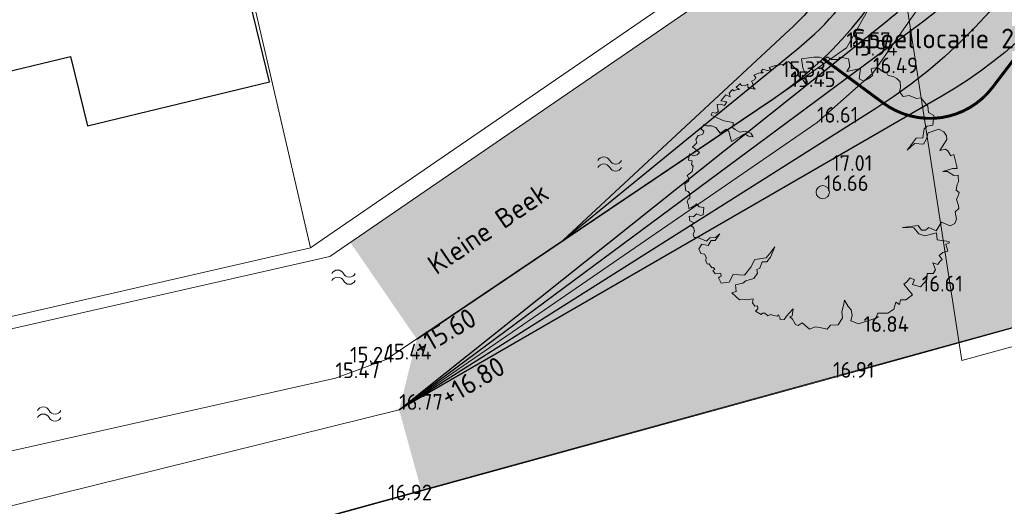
# Model space of a CAD drawing. Header units: metres. Extents: x 174255 to 175175, y 462028 to 462911.
# Tile 26 of 256: x 174443 to 174493, y 462454 to 462479. Entities that reach past the tile are written whole.
import ezdxf
from ezdxf.enums import TextEntityAlignment as Align

# ---------------------------------------------------------------- set-up
doc = ezdxf.new("R2010")
doc.units = ezdxf.units.M
doc.linetypes.add('HIDDEN2', pattern=[4.762499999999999, 3.175, -1.5875])
for name, color, linetype, lineweight in [('-N-WE-IE-MEUBILAIR_SPEELVOORZIENING', 50, 'HIDDEN2', 25), ('B-ME-AL-PEIL_MAAIVELD-T20', 8, 'Continuous', 20), ('B-ME-GR-BOOM-S', 8, 'Continuous', 20), ('B-ME-IE-TERREINAFSCHEIDING_KUNSTMATIG_HEKWERK-G', 8, 'IE-TERREINAFSCHEIDING-KUNSTMATIG', 20), ('B-ME-WH-WATERGANG_SLOOT_BODEM-G', 8, 'Continuous', 20), ('B-ME-WH-WATERGANG_SLOOT_INSTEEK-G', 8, 'Continuous', 20), ('B-WE-OG-BEBOUWING-G', 8, 'Continuous', 30), ('B-WE-WH-T20', 8, 'Continuous', 20), ('B-WE-WH-WATER-S', 252, 'Continuous', 20), ('B-WE-WH-WATERGANG_SLOOT_BODEM-G', 8, 'Continuous', 20), ('B-XX-KG-GRENS_PERCEEL-G', 213, 'Continuous', 20), ('N-WE-AL-WERKGRENS-G', 173, 'AL-WERKGRENS', 20), ('N-WE-GW-NAP-T20', 90, 'Continuous', 25), ('N-WE-WH-RETENTIE_WADI_INSTEEK-G', 7, 'Continuous', 25), ('N-WE-WH-RETENTIE_WADI_TALUD-V', 93, 'Continuous', 18), ('N-WE-WH-WATERGANG_BODEM-V', 163, 'Continuous', 25)]:
    doc.layers.add(name, color=color, linetype=linetype, lineweight=lineweight)
doc.layers.add('N-WE-GR-GRAS_BERM-NECTAR-ONDER-MAAIMES-V', color=7, linetype='Continuous', lineweight=25, true_color=0xd1ffa3)
doc.styles.add('NLCS-ISO-M500-T20', font='NLCS-ISO.ttf', dxfattribs={"height": 1})
doc.linetypes.add('AL-WERKGRENS', pattern='A,10,[106,Afdeling.shx,S=1,R=0,X=0,Y=0],-2', length=12)
doc.linetypes.add('IE-TERREINAFSCHEIDING-KUNSTMATIG', pattern='A,4,[82,NLCS.SHX,S=0.75,R=90,X=0,Y=0],4,-2', length=10)

# ---------------------------------------------------------------- blocks, each defined once
blk = doc.blocks.new('boom')
blk.add_lwpolyline([(-0.3058869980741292, 1.961443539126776), (-0.367967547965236, 2.058375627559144), (-0.4348348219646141, 2.112359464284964), (-0.4631247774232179, 2.207472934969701), (-0.5531377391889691, 2.307727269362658), (-0.6209857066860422, 2.375745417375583), (-0.7266629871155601, 2.320002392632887), (-0.8640880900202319, 2.305284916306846), (-0.9726863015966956, 2.266609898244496), (-0.9458113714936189, 2.227808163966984), (-1.008520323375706, 2.215868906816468), (-1.03390285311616, 2.221838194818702), (-1.086159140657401, 2.23527011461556), (-1.117513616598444, 2.197960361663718), (-1.084666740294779, 2.169604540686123), (-1.135430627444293, 2.169604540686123), (-1.165292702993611, 2.165127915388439), (-1.249446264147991, 2.128632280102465), (-1.21374823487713, 2.083561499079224), (-1.238172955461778, 2.046001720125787), (-1.294538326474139, 2.021588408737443), (-1.271991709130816, 1.976517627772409), (-1.266355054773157, 1.907032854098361), (-1.228778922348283, 1.87322959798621), (-1.330235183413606, 1.893887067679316), (-1.364053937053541, 1.910788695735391), (-1.358417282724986, 1.967127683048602), (-1.424176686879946, 1.937080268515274), (-1.482420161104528, 1.940836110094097), (-1.493692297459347, 1.976517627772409), (-1.572603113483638, 1.910788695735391), (-1.514359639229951, 1.867595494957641), (-1.570723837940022, 1.860083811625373), (-1.615815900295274, 1.843182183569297), (-1.638361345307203, 1.865717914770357), (-1.702241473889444, 1.803745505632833), (-1.679694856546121, 1.732382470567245), (-1.763198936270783, 1.76855995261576), (-1.851489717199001, 1.662658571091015), (-1.745539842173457, 1.645008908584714), (-1.784387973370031, 1.57793787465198), (-1.85502083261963, 1.59911855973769), (-1.918591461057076, 1.595588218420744), (-1.900932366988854, 1.475567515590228), (-1.890337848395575, 1.47203717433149), (-1.943312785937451, 1.436737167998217), (-2.006882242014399, 1.450857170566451), (-2.02807127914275, 1.401436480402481), (-1.918591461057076, 1.352016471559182), (-1.794983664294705, 1.295535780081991), (-1.625464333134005, 1.267295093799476), (-1.636060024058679, 1.168454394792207), (-1.590148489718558, 1.140214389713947), (-1.505388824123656, 1.09432404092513), (-1.410034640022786, 1.111974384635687), (-1.304084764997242, 1.076673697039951), (-1.26170551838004, 1.006073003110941), (-1.349996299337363, 1.020193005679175), (-1.417098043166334, 1.059023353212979), (-1.473604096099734, 1.023723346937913), (-1.660781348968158, 0.9248826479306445), (-1.706692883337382, 1.101384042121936), (-1.752603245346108, 1.143744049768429), (-1.862084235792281, 1.073144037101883), (-1.939780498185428, 1.179044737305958), (-2.021009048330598, 1.207284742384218), (-2.112830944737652, 1.207284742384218), (-2.157668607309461, 1.233627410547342), (-2.207795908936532, 1.145943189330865), (-2.162274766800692, 1.111974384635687), (-2.179932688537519, 1.055493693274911), (-2.211717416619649, 1.041373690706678), (-2.265102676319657, 1.033418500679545), (-2.306358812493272, 0.9604088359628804), (-2.285881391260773, 0.9001723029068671), (-2.335325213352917, 0.8507516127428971), (-2.36357765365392, 0.8260412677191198), (-2.23643874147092, 0.7201405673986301), (-2.282350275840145, 0.6777805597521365), (-2.352983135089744, 0.6601302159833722), (-2.42008370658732, 0.6989605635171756), (-2.44127391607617, 0.5859991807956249), (-2.423615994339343, 0.5789391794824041), (-2.374173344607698, 0.5683495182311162), (-2.38476786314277, 0.5048088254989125), (-2.356514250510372, 0.4730384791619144), (-2.374173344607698, 0.3741977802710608), (-2.465995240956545, 0.3035970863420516), (-2.427147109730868, 0.236526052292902), (-2.437742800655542, 0.2012260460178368), (-2.508375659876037, 0.1518053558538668), (-2.487185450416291, 0.02472465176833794), (-2.448337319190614, 0.0106046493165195), (-2.416176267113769, -0.03011826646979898), (-2.416176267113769, -0.1056329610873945), (-2.442840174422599, -0.123401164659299), (-2.460616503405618, -0.1767057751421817), (-2.438396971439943, -0.2344522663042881), (-2.433952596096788, -0.2966413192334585), (-2.398399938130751, -0.2833149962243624), (-2.322850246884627, -0.2433367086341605), (-2.296186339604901, -0.2078003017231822), (-2.247301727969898, -0.2655467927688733), (-2.162863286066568, -0.2744312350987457), (-2.170781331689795, -0.412212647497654), (-2.219308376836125, -0.4221115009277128), (-2.295564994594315, -0.3943947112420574), (-2.347062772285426, -0.448839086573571), (-2.426291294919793, -0.4369604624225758), (-2.417377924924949, -0.5220912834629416), (-2.34508267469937, -0.5537682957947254), (-2.393609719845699, -0.6111823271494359), (-2.349044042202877, -0.6398890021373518), (-2.333198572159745, -0.7101722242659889), (-2.355987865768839, -0.7674179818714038), (-2.336416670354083, -0.8247080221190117), (-2.272109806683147, -0.8247080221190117), (-2.109946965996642, -0.8903817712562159), (-2.049833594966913, -0.8288998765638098), (-1.946385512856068, -0.8219134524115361), (-1.868099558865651, -0.7562390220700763), (-1.954772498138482, -0.8764089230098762), (-2.02606890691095, -0.8764089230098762), (-2.084783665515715, -0.9672351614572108), (-2.196619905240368, -0.9462752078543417), (-2.251139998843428, -1.030114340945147), (-2.214793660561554, -1.112556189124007), (-2.14674231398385, -1.126996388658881), (-2.119881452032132, -1.18313371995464), (-2.127207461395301, -1.255135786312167), (-2.094242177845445, -1.306391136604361), (-2.061276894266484, -1.301509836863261), (-2.033195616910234, -1.347883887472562), (-2.006334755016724, -1.373511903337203), (-1.983137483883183, -1.367409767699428), (-1.962381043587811, -1.402801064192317), (-1.996567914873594, -1.423547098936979), (-1.952614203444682, -1.480904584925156), (-1.881799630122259, -1.473582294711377), (-1.851276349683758, -1.476023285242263), (-1.84517192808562, -1.523617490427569), (-1.869590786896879, -1.535821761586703), (-1.89523006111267, -1.555347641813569), (-1.84293977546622, -1.650591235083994), (-1.701030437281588, -1.636952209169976), (-1.624783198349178, -1.495622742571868), (-1.419942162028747, -1.506018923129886), (-1.30532276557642, -1.364175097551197), (-1.231639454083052, -1.225058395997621), (-1.02696254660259, -1.195052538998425), (-0.9341758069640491, -1.083213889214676), (-0.8714082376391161, -0.9904691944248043), (-0.9478207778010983, -1.181413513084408), (-1.013317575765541, -1.26324698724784), (-1.100645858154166, -1.265974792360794), (-1.141581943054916, -1.377813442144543), (-1.196161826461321, -1.405091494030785), (-1.185246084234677, -1.473285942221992), (-1.253470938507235, -1.566029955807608), (-1.395380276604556, -1.609674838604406), (-1.449211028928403, -1.651869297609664), (-1.586414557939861, -1.683966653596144), (-1.572767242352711, -1.806074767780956), (-1.651909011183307, -1.830624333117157), (-1.512728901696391, -1.953374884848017), (-1.463606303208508, -1.94246366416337), (-1.389922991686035, -1.958829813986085), (-1.264387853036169, -1.937008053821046), (-1.274154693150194, -2.007791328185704), (-1.235320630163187, -2.06854835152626), (-1.186353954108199, -2.065173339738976), (-1.179600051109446, -2.117492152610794), (-1.220123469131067, -2.164747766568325), (-1.117126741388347, -2.220442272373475), (-1.091799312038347, -2.19850197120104), (-1.051275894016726, -2.200189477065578), (-0.9955564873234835, -2.244070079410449), (-0.9499673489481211, -2.220442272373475), (-0.8891822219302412, -2.242381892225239), (-0.8199550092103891, -2.252508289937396), (-0.8030696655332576, -2.225505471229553), (-0.7743658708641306, -2.28626249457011), (-0.7777434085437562, -2.306515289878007), (-0.7000729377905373, -2.313265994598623), (-0.6561731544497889, -2.252508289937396), (-0.5481107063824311, -2.129306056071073), (-0.5362910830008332, -2.119179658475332), (-0.5582409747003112, -2.244070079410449), (-0.5970762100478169, -2.262634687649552), (-0.5514870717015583, -2.309890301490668), (-0.4958825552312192, -2.403423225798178), (-0.4448970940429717, -2.420410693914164), (-0.3735162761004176, -2.376242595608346), (-0.2409529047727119, -2.488361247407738), (-0.1389796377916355, -2.447590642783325), (-0.05400308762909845, -2.457783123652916), (0.0785602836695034, -2.488361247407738), (0.1431426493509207, -2.41361570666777), (0.2791058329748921, -2.410218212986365), (0.3599697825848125, -2.285145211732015), (0.3450814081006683, -2.174336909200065), (0.3782689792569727, -2.059551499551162), (0.3982423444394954, -1.961784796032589), (0.4636675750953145, -2.077842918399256), (0.519553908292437, -2.138910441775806), (0.5372727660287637, -2.232924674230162), (0.5124666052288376, -2.340019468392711), (0.6494309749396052, -2.392442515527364), (0.9663755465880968, -2.28754941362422), (1.000460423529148, -2.199785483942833), (1.181574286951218, -2.196114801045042), (1.293255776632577, -2.126619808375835), (1.326109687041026, -1.995529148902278), (1.392091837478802, -2.040497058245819), (1.416086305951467, -1.956557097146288), (1.509061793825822, -1.956557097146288), (1.632029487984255, -1.8666219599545), (1.47607071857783, -1.668764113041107), (1.524057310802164, -1.632790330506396), (1.587187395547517, -1.556243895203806), (1.665020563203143, -1.590820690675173), (1.632029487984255, -1.674759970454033), (1.775952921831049, -1.717929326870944), (1.890494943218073, -1.594280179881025), (1.896397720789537, -1.480046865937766), (2.008382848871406, -1.480046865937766), (2.048199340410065, -1.412886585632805), (2.000917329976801, -1.286028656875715), (2.092993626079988, -1.310902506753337), (2.130321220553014, -1.261154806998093), (2.172626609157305, -1.221355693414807), (2.115390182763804, -1.149220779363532), (2.182581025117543, -1.096985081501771), (2.272168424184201, -1.069623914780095), (2.239817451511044, -0.9427659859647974), (2.304519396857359, -0.9203794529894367), (2.29207725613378, -0.8930176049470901), (2.080550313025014, -0.8656557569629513), (2.06810817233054, -0.7387978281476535), (1.854092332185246, -0.7910335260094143), (1.744596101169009, -0.7562097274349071), (1.65749759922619, -0.644276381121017), (1.450948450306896, -0.6393017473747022), (1.736858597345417, -0.6042783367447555), (1.796356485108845, -0.6887898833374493), (1.868380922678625, -0.6919203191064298), (1.927878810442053, -0.6418387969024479), (2.059401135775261, -0.7013102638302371), (2.159608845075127, -0.544807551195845), (2.316183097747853, -0.6105385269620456), (2.397601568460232, -0.5667178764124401), (2.428917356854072, -0.4884665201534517), (2.403849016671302, -0.3588439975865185), (2.471286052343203, -0.2970555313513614), (2.465665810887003, -0.2408834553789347), (2.431196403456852, -0.1345072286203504), (2.458827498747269, -0.0654611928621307), (2.48093214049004, -0.00746263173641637), (2.42566994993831, 0.03672726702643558), (2.44224813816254, 0.1416769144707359), (2.469879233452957, 0.1913905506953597), (2.458827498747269, 0.3073876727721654), (2.381459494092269, 0.3046258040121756), (2.265409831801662, 0.3791955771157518), (2.182516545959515, 0.3791955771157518), (2.35935485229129, 0.4316704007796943), (2.445011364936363, 0.4316704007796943), (2.431196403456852, 0.4896696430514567), (2.380280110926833, 0.6839297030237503), (2.325674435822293, 0.6644365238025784), (2.274970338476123, 0.7502056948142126), (2.232065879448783, 0.7852924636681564), (2.130657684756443, 0.7580028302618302), (2.255468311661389, 0.9568301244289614), (2.247667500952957, 1.027004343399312), (2.200863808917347, 1.097179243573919), (2.107255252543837, 1.143962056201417), (1.916137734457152, 1.077686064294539), (1.877133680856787, 0.9607290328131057), (1.830329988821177, 0.8710616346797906), (1.670414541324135, 0.8866559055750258), (1.533902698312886, 0.7657999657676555), (1.697717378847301, 0.9841204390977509), (1.818628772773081, 0.9880186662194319), (1.845931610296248, 1.151759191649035), (1.900536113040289, 1.198542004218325), (1.998045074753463, 1.22193341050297), (2.017222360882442, 1.394816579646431), (1.920916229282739, 1.451441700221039), (1.912237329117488, 1.565008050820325), (1.781351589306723, 1.716587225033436), (1.70282295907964, 1.706775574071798), (1.570305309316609, 1.760739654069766), (1.462328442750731, 1.741116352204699), (1.393614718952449, 1.824515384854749), (1.413246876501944, 1.903007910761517), (1.408339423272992, 2.006030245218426), (1.348060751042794, 2.065731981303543), (1.279852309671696, 2.105967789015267), (1.188162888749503, 2.123849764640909), (1.163563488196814, 2.169674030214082), (1.084173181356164, 2.192027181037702), (1.018201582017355, 2.250144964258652), (0.9432849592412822, 2.259085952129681), (0.8782699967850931, 2.241509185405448), (0.9028096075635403, 2.123770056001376), (0.8635452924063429, 2.084523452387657), (0.745752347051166, 2.020747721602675), (0.6623150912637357, 2.059994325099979), (0.6837140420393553, 2.248067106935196), (0.4365452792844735, 2.192450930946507), (0.495441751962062, 2.285661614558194), (0.4709009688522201, 2.423024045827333), (0.3187523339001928, 2.457364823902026), (0.2794880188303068, 2.413212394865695), (0.1567864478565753, 2.413212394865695), (0.08316527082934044, 2.462270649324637), (0.02917742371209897, 2.418118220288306), (-0.05691346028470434, 2.454903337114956), (-0.1622366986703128, 2.452458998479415), (-0.3862238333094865, 2.424999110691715), (-0.3586719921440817, 2.258476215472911), (-0.2992636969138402, 2.118135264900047), (-0.3058869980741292, 1.961443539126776)])
blk.add_circle((0, 0), 0.12)
blk = doc.blocks.new('water')
at = {"linetype": 'Continuous'}
for centre, radius, start, end in [((0.2997979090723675, -0.1605370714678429), 0.3400749, 28.13778714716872, 151.8316499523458), ((0.9001997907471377, 0.1494030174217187), 0.33496494, 206.4585658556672, 333.511009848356), ((0.2996067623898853, -0.5198982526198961), 0.3400745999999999, 28.13778724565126, 151.8316900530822), ((0.900008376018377, -0.2105970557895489), 0.33496506, 206.4585357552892, 333.5110164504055)]:
    blk.add_arc(centre, radius, start, end, dxfattribs=at)

msp = doc.modelspace()

# ---------------------------------------------------------------- hatches: boundary and pattern name
at = {"layer": 'N-WE-GR-GRAS_BERM-NECTAR-ONDER-MAAIMES-V', "transparency": 33554559}
h = msp.add_hatch(color=256, dxfattribs=at)
h.dxf.hatch_style = 1
edge = h.paths.add_edge_path()
edge.add_line((174451.55, 462593.507), (174452.3756626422, 462593.5137308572))
edge.add_line((174452.3756626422, 462593.5137308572), (174451.874273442, 462595.4498633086))
edge.add_arc((174453.1327595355, 462595.7757662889), 1.299999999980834, 14.518618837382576, 194.5186188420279, ccw=False)
edge.add_line((174454.3912456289, 462596.101669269), (174454.9177042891, 462594.0687301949))
edge.add_line((174454.9177042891, 462594.0687301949), (174462.5609829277, 462587.9717294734))
edge.add_arc((174468.7969370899, 462595.7892019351), 10.00000000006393, 231.4208311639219, 265.2385246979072)
edge.add_line((174467.966859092, 462585.8237129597), (174470.4501510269, 462585.6168665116))
edge.add_arc((174469.7030808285, 462576.6479264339), 8.999999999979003, 3.0890956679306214, 85.23852469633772, ccw=False)
edge.add_line((174478.6900033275, 462577.1329253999), (174479.1990056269, 462567.7012264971))
edge.add_arc((174491.4891771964, 462568.3644925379), 12.30805585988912, 183.0890956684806, 234.1526042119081)
edge.add_arc((174469.6405202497, 462538.1233414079), 24.99999999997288, 41.671035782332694, 54.15260421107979, ccw=False)
edge.add_line((174488.3148796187, 462554.7446621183), (174491.7982687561, 462550.831010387))
edge.add_arc((174484.3285250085, 462544.1824821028), 10.00000000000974, 0.11168364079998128, 41.67103578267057, ccw=False)
edge.add_line((174494.3285060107, 462544.201974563), (174494.3530917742, 462531.5890377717))
edge.add_arc((174514.3530537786, 462531.628022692), 20.00000000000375, 180.1116836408, 200.1280481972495)
edge.add_line((174495.5745356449, 462524.7456352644), (174496.7901663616, 462521.4288002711))
edge.add_arc((174478.0116482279, 462514.5464128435), 20.00000000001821, -7.255982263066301, 20.128048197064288, ccw=False)
edge.add_arc((174517.6913189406, 462509.4943110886), 20.00000000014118, 172.7440177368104, 195.3369620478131)
edge.add_arc((174472.3651303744, 462497.0630348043), 26.99999999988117, -57.697869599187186, 15.33696204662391, ccw=False)
edge.add_line((174486.7934923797, 462474.2415017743), (174462.5468900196, 462458.9121741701))
edge.add_line((174462.5468900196, 462458.9121741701), (174463.6867683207, 462454.7762875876))
edge.add_line((174463.6867683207, 462454.7762875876), (174484.6251514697, 462460.5470475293))
edge.add_line((174484.6251514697, 462460.5470475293), (174500.7641837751, 462465.0259726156))
edge.add_line((174500.7641837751, 462465.0259726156), (174499.8438915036, 462468.3669805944))
edge.add_arc((174514.9512371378, 462472.5283515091), 15.66999999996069, 131.7648477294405, 195.4004041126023, ccw=False)
edge.add_line((174504.5138422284, 462484.2163662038), (174501.3189315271, 462543.8708265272))
edge.add_line((174501.3189315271, 462543.8708265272), (174476.2659198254, 462595.3048206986))
edge.add_arc((174468.5022701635, 462614.4614023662), 20.66999944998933, 224.819030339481, 292.06139497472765, ccw=False)
edge.add_arc((174444.6898391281, 462590.7989217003), 12.90000000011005, 44.8190316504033, 70.3154492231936)
edge.add_line((174449.0350930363, 462602.9450638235), (174451.55, 462593.507))
at = {"layer": 'N-WE-WH-RETENTIE_WADI_TALUD-V'}
h = msp.add_hatch(color=256, dxfattribs=at)
h.dxf.hatch_style = 1
edge = h.paths.add_edge_path()
edge.add_arc((174470.3711287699, 462491.311839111), 19.99999999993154, -56.00692138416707, 14.422377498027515, ccw=False)
edge.add_line((174481.5529837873, 462474.7297367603), (174463.4410133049, 462462.5162415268))
edge.add_line((174463.4410133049, 462462.5162415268), (174462.5468900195, 462458.91217417))
edge.add_line((174462.5468900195, 462458.91217417), (174486.7934923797, 462474.2415017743))
edge.add_arc((174472.3651303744, 462497.0630348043), 26.99999999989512, 302.3021304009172, 375.336962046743)
edge.add_arc((174517.6913189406, 462509.4943110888), 20.00000000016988, 172.7440177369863, 195.3369620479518, ccw=False)
edge.add_arc((174478.0116482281, 462514.5464128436), 19.99999999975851, 352.7440177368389, 380.1280481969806)
edge.add_line((174496.7901663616, 462521.4288002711), (174495.5745356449, 462524.7456352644))
edge.add_arc((174514.3530537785, 462531.6280226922), 20.00000000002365, 180.1116836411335, 200.1280481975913, ccw=False)
edge.add_line((174494.3530917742, 462531.5890377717), (174494.3285060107, 462544.201974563))
edge.add_arc((174484.3285250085, 462544.1824821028), 10.00000000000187, 0.111683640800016, 41.67103578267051)
edge.add_line((174491.7982687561, 462550.831010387), (174488.3148796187, 462554.7446621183))
edge.add_arc((174469.6405202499, 462538.1233414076), 25.00000000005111, 41.67103578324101, 54.15260421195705)
edge.add_arc((174491.4891771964, 462568.3644925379), 12.30805585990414, 183.08909566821, 234.15260421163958, ccw=False)
edge.add_line((174479.1990056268, 462567.7012264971), (174478.6900033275, 462577.1329253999))
edge.add_arc((174469.7030808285, 462576.6479264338), 9.000000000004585, 3.089095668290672, 85.2385246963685)
edge.add_line((174470.4501510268, 462585.6168665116), (174467.966859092, 462585.8237129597))
edge.add_arc((174468.7969370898, 462595.7892019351), 10.000000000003, 231.4208311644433, 265.2385246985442, ccw=False)
edge.add_line((174462.5609829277, 462587.9717294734), (174454.9177042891, 462594.0687301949))
edge.add_line((174454.9177042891, 462594.0687301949), (174453.8988153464, 462593.8048743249))
edge.add_line((174453.8988153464, 462593.8048743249), (174454.1389630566, 462593.2346531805))
edge.add_arc((174461.0509916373, 462596.1456428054), 7.499999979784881, 202.8383137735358, 207.0586062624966)
edge.add_line((174454.3719290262, 462592.7338804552), (174456.6909094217, 462589.7443041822))
edge.add_arc((174470.123485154, 462600.1638007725), 16.99999999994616, 217.800327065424, 236.2540218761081)
edge.add_line((174460.6797834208, 462586.0281544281), (174462.5024553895, 462584.8104690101))
edge.add_arc((174453.0587536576, 462570.6748226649), 16.99999999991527, 14.422377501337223, 56.254021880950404, ccw=False)
edge.add_line((174469.5230149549, 462574.9089813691), (174467.0687807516, 462584.4521175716))
edge.add_arc((174459.0326202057, 462569.4714592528), 16.99999999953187, 28.153953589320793, 61.789300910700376, ccw=False)
edge.add_line((174474.0212301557, 462577.4927790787), (174496.1373295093, 462491.495709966))
edge.add_arc((174482.33505332, 462493.8403148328), 13.9999999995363, 318.73873917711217, 350.35914481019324, ccw=False)
edge.add_line((174492.8589962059, 462484.6074048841), (174492.7717042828, 462484.5079069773))
edge.add_line((174492.7717042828, 462484.5079069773), (174489.7408479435, 462496.2932022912))
at = {"layer": 'N-WE-WH-WATERGANG_BODEM-V'}
h = msp.add_hatch(color=256, dxfattribs=at)
h.dxf.hatch_style = 1
edge = h.paths.add_edge_path()
edge.add_line((174452.3889941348, 462593.3539668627), (174481.064, 462481.852999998))
edge.add_line((174481.064, 462481.852999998), (174460.0661445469, 462467.4293551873))
edge.add_line((174460.0661445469, 462467.4293551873), (174463.4410133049, 462462.5162415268))
edge.add_line((174463.4410133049, 462462.5162415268), (174481.5529837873, 462474.7297367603))
edge.add_arc((174470.3711287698, 462491.311839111), 20.00000000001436, 303.9930786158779, 374.4223774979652)
edge.add_line((174489.7408479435, 462496.2932022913), (174469.5230149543, 462574.9089813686))
edge.add_arc((174453.0587536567, 462570.6748226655), 16.99999999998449, 14.42237749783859, 56.25402187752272)
edge.add_line((174462.5024553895, 462584.8104690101), (174460.6797834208, 462586.0281544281))
edge.add_arc((174470.123485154, 462600.1638007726), 17.00000000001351, 217.8003270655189, 236.254021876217, ccw=False)
edge.add_line((174456.6909094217, 462589.7443041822), (174454.3719290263, 462592.7338804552))
edge.add_arc((174461.0509916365, 462596.1456428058), 7.49999997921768, 202.8383137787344, 207.0586062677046, ccw=False)
edge.add_line((174454.1389630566, 462593.2346531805), (174453.8988153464, 462593.8048743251))
edge.add_line((174453.8988153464, 462593.8048743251), (174452.3889941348, 462593.3539668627))

# ---------------------------------------------------------------- linework, layer by layer
at = {"layer": '-N-WE-IE-MEUBILAIR_SPEELVOORZIENING', "const_width": 0.15, "flags": 128}
msp.add_lwpolyline([(174489.7940473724, 462486.5421186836), (174493.8813143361, 462483.5194166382, -0.4183054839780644), (174494.6854772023, 462477.8802924), (174492.7364851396, 462475.3203689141, -0.4098398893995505), (174487.1787197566, 462474.5249576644), (174484.1171329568, 462476.7843696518)], format="xyb", dxfattribs=at)
at = {"layer": 'B-ME-IE-TERREINAFSCHEIDING_KUNSTMATIG_HEKWERK-G', "ltscale": 0.5}
msp.add_lwpolyline([(174434.9218310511, 462446.9026086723), (174445.0528653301, 462449.6394630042), (174461.9819331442, 462454.3064234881), (174484.6251514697, 462460.5470475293), (174506.9214816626, 462466.7347538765)], dxfattribs=at)
at = {"layer": 'B-ME-WH-WATERGANG_SLOOT_BODEM-G'}
msp.add_lwpolyline([(174452.8762162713, 462600.6901799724), (174455.2883115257, 462599.1894576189), (174458.033901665, 462597.036902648), (174458.5546031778, 462595.2965445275), (174459.8962738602, 462586.3857336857), (174465.0328120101, 462567.2876752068), (174471.5742845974, 462544.5233715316), (174478.062011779, 462520.6530054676), (174484.0685058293, 462497.1444880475), (174487.1638140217, 462484.8983400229), (174487.279193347, 462480.8101608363), (174485.3081101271, 462477.3290092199), (174482.4614172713, 462475.3423232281), (174461.893535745, 462461.4727266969), (174459.3059258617, 462460.5232003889), (174438.9732054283, 462455.9618568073), (174426.0840031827, 462452.7232601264)], dxfattribs=at)
at = {"layer": 'B-ME-WH-WATERGANG_SLOOT_INSTEEK-G'}
msp.add_lwpolyline([(174473.7352654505, 462545.2316770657), (174480.3803041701, 462520.8990904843), (174486.1745921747, 462497.9508472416), (174489.1375094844, 462485.1659859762), (174489.4155001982, 462480.0158574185), (174486.6558728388, 462476.0418405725), (174483.8104164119, 462473.527800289), (174462.5468900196, 462458.9121741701), (174438.2113239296, 462452.8949051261), (174427.08124696, 462450.3034768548), (174415.3956194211, 462447.7727155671), (174408.0323422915, 462446.1178678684), (174401.603972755, 462444.9204566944), (174398.7034719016, 462444.0134567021), (174390.8291241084, 462440.8098080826), (174390.0697831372, 462441.2236877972), (174389.091572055, 462442.5724090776)], dxfattribs=at)
at = {"layer": 'B-WE-OG-BEBOUWING-G'}
msp.add_lwpolyline([(174450.287, 462482.2049999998), (174449.257, 462486.4350000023), (174445.8970000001, 462485.6160000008), (174446.0710000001, 462484.9000000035), (174439.626, 462483.3299999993), (174441.4490000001, 462475.8350000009), (174445.832, 462476.9020000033), (174446.694, 462473.3600000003), (174455.944, 462475.613000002), (174454.113, 462483.1370000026), (174450.287, 462482.2049999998)], dxfattribs=at)
at = {"layer": 'B-WE-WH-WATERGANG_SLOOT_BODEM-G'}
msp.add_lwpolyline([(174406.685, 462454.8279999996), (174459.016, 462466.7080000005), (174481.064, 462481.852999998), (174476.337, 462500.0000000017), (174469.2750000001, 462527.7549999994)], dxfattribs=at)
at = {"layer": 'B-XX-KG-GRENS_PERCEEL-G', "flags": 128}
for points in [[(174476.12, 462499.971), (174480.621, 462482.658), (174458.329, 462467.358), (174458.032, 462467.154)], [(174458.032, 462467.154), (174452.455, 462491.267), (174452.197, 462491.208)], [(174398.939, 462436.984), (174398.96, 462436.99), (174516.606, 462469.396), (174535.18, 462401.912), (174449.738, 462378.416), (174445.79, 462392.754), (174443.419, 462401.366), (174444.645, 462401.699), (174443.673, 462405.264), (174451.29, 462406.253), (174448.583, 462427.255), (174448.581, 462427.268), (174441.716, 462426.38), (174421.011, 462423.702), (174403.182, 462421.396)], [(174458.032, 462467.154), (174440.583, 462463.159)]]:
    msp.add_lwpolyline(points, dxfattribs=at)
at = {"layer": 'N-WE-AL-WERKGRENS-G', "flags": 128}
msp.add_lwpolyline([(174681.5973007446, 462243.5125462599), (174681.058, 462261.019), (174682.966, 462284.801), (174683.583, 462297.765), (174686.249, 462320.652), (174688.507, 462336.11), (174690.024, 462341.923), (174715.341, 462404.33), (174717.601, 462411.68), (174737.648, 462460.859), (174741.719, 462470.505), (174748.8174954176, 462487.3586613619), (174674.4426188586, 462494.0136810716, 0.04199874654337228), (174666.0577772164, 462494.0580673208), (174643.5965542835, 462492.2877370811, -0.02119842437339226), (174639.3615599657, 462492.1340915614), (174613.9155730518, 462492.2899863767), (174609.2232672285, 462496.2598588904), (174608.9575721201, 462517.182709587), (174610.5956108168, 462533.7283149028), (174610.9540414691, 462546.9261407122), (174609.5377019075, 462546.9261407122), (174609.5576061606, 462563.2145506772), (174618.4041220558, 462564.58360208), (174617.8821627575, 462574.521242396), (174609.6591004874, 462573.6964514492), (174609.1962527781, 462609.6936768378), (174614.4864065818, 462610.5266680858), (174612.9706969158, 462619.9735749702), (174609.0880396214, 462619.5310938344), (174608.9272320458, 462630.6163253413), (174611.9378306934, 462638.3239748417), (174653.3349444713, 462646.1372608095), (174694.6818985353, 462654.970900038), (174753.65584954, 462669.6940842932), (174754.2374067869, 462666.5807575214), (174760.4149001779, 462667.3878026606), (174761.8521453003, 462678.247315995), (174772.3394313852, 462679.7783996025), (174801.2688373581, 462672.4202533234), (174803.3914212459, 462678.6153061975), (174801.3912631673, 462679.5941639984), (174797.2767374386, 462686.2291198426), (174795.7751198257, 462697.8273500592), (174787.848539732, 462696.8455267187), (174788.4591136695, 462691.5931226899), (174783.4545685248, 462686.9545733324), (174765.0261672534, 462688.3792341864), (174763.0242693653, 462691.2723908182), (174740.9829572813, 462686.155677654), (174741.9639806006, 462681.4808580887), (174695.5872891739, 462670.3409632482), (174674.2147626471, 462665.2945028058), (174611.4374820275, 462653.0732600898), (174598.8645312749, 462662.13523327), (174595.0223441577, 462656.9130516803), (174598.2662547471, 462653.8008350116), (174601.5634410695, 462645.0663725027), (174585.1842807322, 462641.5586732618), (174585.8464585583, 462637.5875608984), (174468.1056243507, 462610.7709373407), (174467.2560214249, 462614.5686403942), (174459.4445290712, 462613.0280098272), (174458.9501893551, 462618.3943176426), (174449.1204393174, 462618.0455648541), (174449.2902757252, 462624.9096309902), (174429.9505628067, 462629.3682605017), (174428.4125051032, 462620.5774745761), (174434.3719258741, 462618.9092756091), (174430.6410069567, 462597.2567441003), (174453.0229303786, 462592.7961489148), (174457.7870609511, 462586.5717323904), (174474.7794898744, 462527.6626612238), (174488.3963974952, 462479.3962233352), (174491.1789970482, 462461.4260860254), (174515.9643294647, 462468.2096916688), (174535.6773629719, 462396.0507231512), (174500.8343877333, 462386.5209101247), (174501.8615933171, 462382.6610135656), (174505.4836250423, 462383.6990470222), (174513.3867074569, 462351.3168631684), (174573.0903066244, 462348.6251340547), (174564.8637000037, 462275.1553162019), (174544.951, 462280.682), (174541.1711676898, 462282.4329223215), (174531.995, 462278.877), (174531.51, 462278.619), (174530.322, 462277.987), (174523.197, 462274.196), (174512.77, 462266.76), (174511.323, 462265.728), (174510.321, 462265.106), (174492.908, 462254.307), (174458.682, 462233.081), (174433.0178788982, 462217.3395679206), (174430.6775455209, 462218.3936992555), (174424.1837800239, 462214.1380009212), (174422.6535519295, 462205.2010971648), (174428.0210119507, 462195.9942083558), (174430.5816283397, 462197.2740921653), (174431.8292734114, 462199.5886350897), (174481.4636288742, 462229.3806376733), (174511.7460260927, 462247.9955950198), (174520.1082227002, 462251.9168407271), (174528.9933470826, 462255.0447097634), (174538.3891990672, 462257.2736030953), (174544.5280939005, 462258.2922262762), (174554.3216816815, 462259.2606468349), (174563.5931634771, 462259.1911823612), (174572.8653587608, 462258.1660508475), (174582.1605825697, 462256.1491685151), (174620.668, 462248.404), (174620.813, 462250.715), (174679.071, 462234.3), (174681.5973007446, 462243.5125462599)], format="xyb", dxfattribs=at)
at = {"layer": 'N-WE-WH-RETENTIE_WADI_INSTEEK-G', "flags": 128}
for points in [[(174463.4410133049, 462462.5162415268), (174481.5529837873, 462474.7297367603, 0.3173593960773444), (174489.7408479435, 462496.2932022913), (174469.5230149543, 462574.9089813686, 0.1845793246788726), (174462.5024553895, 462584.8104690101), (174460.6797834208, 462586.0281544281, -0.08069389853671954), (174456.6909094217, 462589.7443041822), (174454.3719290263, 462592.7338804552, -0.01841658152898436), (174454.1389630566, 462593.2346531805), (174453.8988153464, 462593.8048743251)], [(174462.5468900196, 462458.9121741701), (174489.175191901, 462478.6596221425, 0.3215592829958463), (174497.0098423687, 462503.0790444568, -0.09174764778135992), (174496.3087391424, 462508.4927426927), (174496.643615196, 462514.6658544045, 0.1380453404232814), (174494.8685942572, 462522.5974972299), (174492.0813070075, 462527.7667329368, -0.1403834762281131), (174490.3143709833, 462535.8357584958), (174490.8702156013, 462544.5955495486, 0.2666263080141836), (174486.4697300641, 462553.5276009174, -0.2149586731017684), (174477.8024532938, 462567.4939574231), (174476.8807527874, 462574.4389649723, 0.288723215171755), (174468.6975597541, 462584.2715179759, -0.093407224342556), (174463.1740867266, 462587.2948174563), (174454.9177042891, 462594.0687301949)], [(174454.9177042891, 462594.0687301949), (174462.5609829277, 462587.9717294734, 0.1486378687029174), (174467.966859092, 462585.8237129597), (174470.4501510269, 462585.6168665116, -0.3746280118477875), (174478.6900033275, 462577.1329253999), (174479.1990056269, 462567.7012264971, 0.2265682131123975), (174484.2812301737, 462558.387832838, -0.05451502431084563), (174488.3148796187, 462554.7446621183), (174491.7982687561, 462550.831010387, -0.1833510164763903), (174494.3285060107, 462544.201974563), (174494.3530917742, 462531.5890377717, 0.08756061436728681), (174495.5745356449, 462524.7456352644), (174496.7901663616, 462521.4288002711, -0.1200572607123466), (174497.8514835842, 462512.0203619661, 0.09890089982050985), (174498.4035791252, 462504.2044062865, -0.3299190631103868), (174486.7934923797, 462474.2415017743), (174462.5468900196, 462458.9121741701)], [(174454.9177042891, 462594.0687301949), (174463.6297162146, 462588.0197262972, 0.2314963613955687), (174467.9735222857, 462587.3546392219), (174469.7094470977, 462587.8974237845, -0.4253752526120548), (174478.5539363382, 462583.0503681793), (174481.8098761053, 462571.0569930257, 0.08575706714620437), (174485.406527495, 462563.3409737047), (174495.9855323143, 462548.1167122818, -0.166920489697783), (174499.1773440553, 462536.868301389), (174498.4381091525, 462523.2683832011, 0.06031528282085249), (174498.5970862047, 462520.8697796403), (174501.2191231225, 462506.9866932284, -0.04037294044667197), (174501.3896494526, 462505.3834469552), (174501.6428097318, 462495.3644705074, -0.2746131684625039), (174490.1587940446, 462474.8698997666), (174462.5468900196, 462458.9121741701)], [(174454.3719290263, 462592.7338804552), (174457.4581599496, 462587.9586875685, 0.07066532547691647), (174461.1455425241, 462583.7107033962), (174464.5163678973, 462580.7849497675, -0.1522215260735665), (174466.0813493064, 462578.2542698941), (174471.6522125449, 462556.5923166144, 0.04064709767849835), (174473.243838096, 462551.9901657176, -0.07150174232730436), (174475.5327882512, 462543.7661968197), (174475.7271328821, 462542.2644352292, 0.0307652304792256), (174476.8893405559, 462536.228071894), (174482.3202746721, 462515.1102242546, 0.03575713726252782), (174484.5886977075, 462508.3377326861), (174486.5764469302, 462503.5657164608, -0.0685032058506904), (174487.967623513, 462498.2914451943), (174488.5537322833, 462493.4752615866, -0.1675389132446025), (174486.5068860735, 462483.9140224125), (174485.0411859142, 462481.4848050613, -0.06985541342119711), (174482.4108195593, 462478.2478041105), (174470.8958028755, 462467.543250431)], [(174470.8958028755, 462467.543250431), (174482.8888584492, 462477.3392650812, 0.09541088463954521), (174486.5245807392, 462481.6940979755), (174487.7476355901, 462483.9044369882, 0.1579182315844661), (174489.5130599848, 462492.9788522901), (174488.8392608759, 462498.5156065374, 0.06850320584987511), (174487.4480842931, 462503.7898778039), (174485.4603350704, 462508.5618940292, -0.0357571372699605), (174483.1919120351, 462515.3343855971), (174477.7609779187, 462536.452233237, -0.03076523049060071), (174476.5987702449, 462542.4885965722, 0.0803198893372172), (174474.1154754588, 462552.2143270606, -0.04064709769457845), (174472.523849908, 462556.8164779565), (174467.2949364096, 462577.148781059, 0.1670431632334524), (174463.7176641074, 462582.5762670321), (174462.2501198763, 462583.7082403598, -0.08520646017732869), (174455.3771175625, 462591.1785952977), (174454.3719290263, 462592.7338804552)], [(174462.5468900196, 462458.9121741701), (174487.3747843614, 462478.7133532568, 0.04438255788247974), (174489.2976301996, 462480.548054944), (174492.8589962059, 462484.6074048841, 0.2665170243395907), (174495.6168173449, 462498.2669099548), (174490.3814812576, 462513.9752583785, -0.01749875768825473), (174490.1835959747, 462514.6464304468), (174490.0721003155, 462515.0799743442, -0.08863544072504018), (174489.1506637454, 462527.3576800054, 0.1577913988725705), (174486.5698578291, 462539.4009070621), (174482.9828740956, 462545.6064951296, -0.06820208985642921), (174480.9286033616, 462550.6338903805)]]:
    msp.add_lwpolyline(points, format="xyb", dxfattribs=at)

# ---------------------------------------------------------------- block references
at = {"layer": 'B-ME-GR-BOOM-S', "xscale": 2.8, "yscale": 2.8}
msp.add_blockref('boom', (174484.099619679, 462469.9862141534), dxfattribs=at)
at = {"layer": 'B-WE-WH-WATER-S'}
for p in [(174472.6614147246, 462471.6061598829), (174459.1149235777, 462465.8458171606), (174444.1410422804, 462458.8762070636)]:
    msp.add_blockref('water', p, dxfattribs=at)

# ---------------------------------------------------------------- texts
at = {"layer": '-N-WE-IE-MEUBILAIR_SPEELVOORZIENING', "insert": (174485.5693180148, 462478.311260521), "char_height": 1, "attachment_point": 1, "style": 'NLCS-ISO-M500-T20'}
msp.add_mtext_dynamic_manual_height_columns('Speellocatie 2', width=17.66863272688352, gutter_width=5, heights=[0], dxfattribs=at)
at = {"layer": 'B-ME-AL-PEIL_MAAIVELD-T20', "style": 'NLCS-ISO-M500-T20'}
for s, p in [('15.57', (174485.3081101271, 462477.3290092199)), ('15.94', (174485.6031879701, 462476.9396807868)), ('15.33', (174482.0231748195, 462475.8501060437)), ('16.49', (174486.6558728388, 462476.0418405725)), ('15.45', (174482.4614172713, 462475.3423232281)), ('16.61', (174483.8104164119, 462473.527800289)), ('17.01', (174484.5771036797, 462471.0726793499)), ('16.66', (174484.1662863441, 462470.0528808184)), ('16.61', (174489.1398362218, 462464.9353024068)), ('16.84', (174486.1757136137, 462462.8795355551)), ('15.24', (174460.0491043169, 462461.317833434)), ('15.44', (174461.893535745, 462461.4727266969)), ('15.47', (174459.3059258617, 462460.5232003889)), ('16.91', (174484.6251514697, 462460.5470475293)), ('16.77', (174462.5468900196, 462458.9121741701)), ('16.92', (174461.9819331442, 462454.3064234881))]:
    msp.add_text(s, height=0.8, dxfattribs=at).set_placement(p)
at = {"layer": 'B-WE-WH-T20', "insert": (174464.4455681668, 462465.7491423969), "char_height": 1, "attachment_point": 7, "rotation": 34.29992031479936, "style": 'NLCS-ISO-M500-T20'}
msp.add_mtext_dynamic_manual_height_columns('Kleine Beek', width=8.87797690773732, gutter_width=4.5, heights=[1.170767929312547], dxfattribs=at)
at = {"layer": 'N-WE-GW-NAP-T20', "style": 'NLCS-ISO-M500-T20'}
for s, p in [('+15.60', (174465.0864643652, 462462.4162496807)), ('+16.80', (174466.5318873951, 462459.9440504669))]:
    msp.add_text(s, height=0.9999999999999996, rotation=30.02487147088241, dxfattribs=at).set_placement(p, align=Align.CENTER)

doc.saveas('drawing.dxf')
